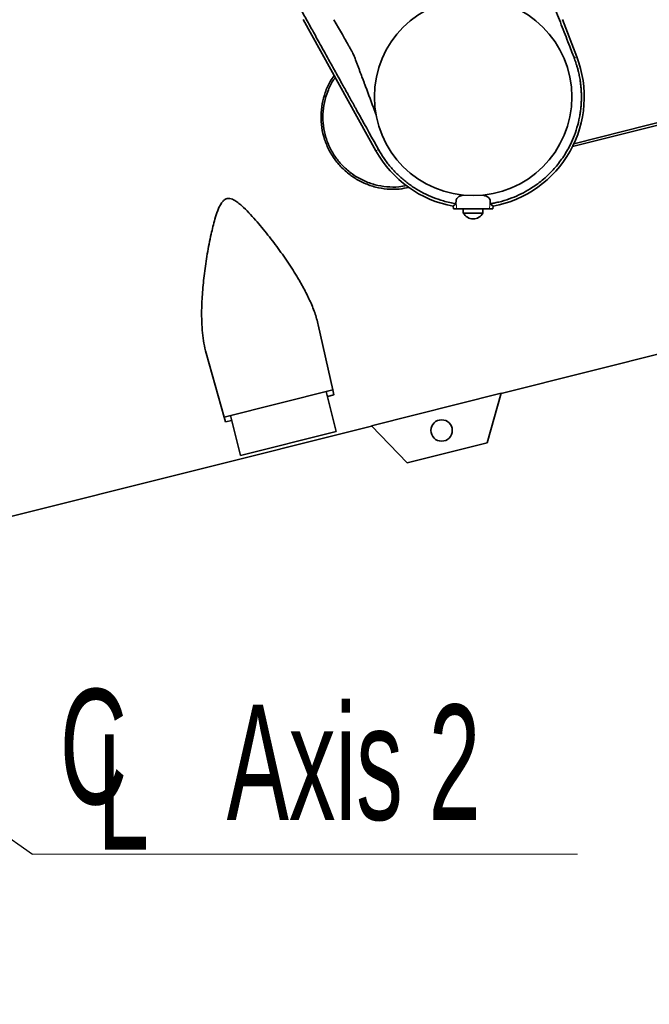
# Model space of a CAD drawing. Header units: millimetres. Extents: x 0 to 11920, y 0 to 8400.
# Tile 59 of 64: x 9180 to 9563, y 6253 to 6852. Entities that reach past the tile are written whole.
import ezdxf

# ---------------------------------------------------------------- set-up
doc = ezdxf.new("R2010")
doc.units = ezdxf.units.MM
doc.header["$LTSCALE"] = 20
doc.styles.add('SLDTEXTSTYLE0', font='TXT', dxfattribs={"width": 0.605})
doc.dimstyles.new('SLDDIMSTYLE0', dxfattribs={"dimtxt": 70, "dimasz": 70, "dimexe": 0, "dimexo": 0.0625, "dimgap": 17.5, "dimtad": 1, "dimdec": 1, "dimrnd": 1e-09, "dimzin": 12, "dimdsep": 46, "dimtxsty": 'SLDTEXTSTYLE0', "dimsah": 1, "dimcen": 0.09, "dimadec": 0, "dimazin": 3, "dimtfac": 1, "dimtofl": 0, "dimtmove": 0, "dimatfit": 3, "dimfxl": 1, "dimfrac": 2, "dimtolj": 1, "dimtzin": 12, "dimarcsym": 0})
doc.dimstyles.new('SLDDIMSTYLE1', dxfattribs={"dimtxt": 0.18, "dimasz": 70, "dimexe": 0, "dimexo": 0.0625, "dimgap": 0, "dimtad": 0, "dimtih": 1, "dimtoh": 1, "dimdec": 0, "dimrnd": 1e-09, "dimzin": 0, "dimdsep": 46, "dimtxsty": 'Standard', "dimsah": 1, "dimcen": 0.09, "dimadec": 0, "dimazin": 0, "dimtfac": 70, "dimtdec": 0, "dimtofl": 0, "dimtmove": 0, "dimatfit": 3, "dimfxl": 1, "dimfrac": 2, "dimtolj": 1, "dimtzin": 0, "dimarcsym": 0})

# ---------------------------------------------------------------- blocks, each defined once
blk = doc.blocks.new('_D_5')
at = {"color": 7, "linetype": 'Continuous', "lineweight": 0}
for p, q in [((9462.32, 7482.36), (10205.2, 7482.36)), ((10175.2, 7482.36), (10175.2, 5111.36)), ((8991.25, 5111.36), (10205.2, 5111.36))]:
    blk.add_line(p, q, dxfattribs=at)
at = {"color": 7, "linetype": 'Continuous', "lineweight": 18}
for points in [[(10175.2, 7482.36), (10165.2, 7412.36), (10185.2, 7412.36)], [(10175.2, 5111.36), (10185.2, 5181.36), (10165.2, 5181.36)]]:
    blk.add_solid(points, dxfattribs=at)
at = {"color": 7, "linetype": 'Continuous', "lineweight": 18, "insert": (10084.96, 6189.92), "char_height": 70, "attachment_point": 1, "rotation": 90, "style": 'SLDTEXTSTYLE0'}
blk.add_mtext('2371', dxfattribs=at)
blk = doc.blocks.new('SW_SYMBOL_MOD_CL')
at = {"color": 0, "linetype": 'Continuous', "lineweight": 0, "char_height": 15515, "attachment_point": 5, "style": 'SLDTEXTSTYLE0'}
for s, insert in [('C', (8000, 12000)), ('L', (12000, 6000))]:
    blk.add_mtext(s, dxfattribs=dict(at, insert=insert))
blk = doc.blocks.new('SW_NOTE_0_2')
at = {"color": 0, "linetype": 'Continuous', "lineweight": 0}
for p, q in [((0, 0), (331.11, 0)), ((331.11, 0), (0, 0)), ((0, 0), (331.11, 0)), ((331.11, 0), (0, 0)), ((0, 0), (331.11, 0)), ((331.11, 0), (0, 0))]:
    blk.add_line(p, q, dxfattribs=at)
at = {"color": 0, "linetype": 'Continuous', "lineweight": 0, "xscale": 0.004511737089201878, "yscale": 0.004511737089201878, "zscale": 0.004511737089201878}
blk.add_blockref('SW_SYMBOL_MOD_CL', (0.92, 10.81), dxfattribs=at)
at = {"color": 0, "linetype": 'Continuous', "lineweight": 0, "insert": (117.98, 90.93), "char_height": 70, "attachment_point": 1, "style": 'SLDTEXTSTYLE0'}
blk.add_mtext('Axis 2', dxfattribs=at)

msp = doc.modelspace()

# ---------------------------------------------------------------- linework, layer by layer
at = {"color": 7, "linetype": 'Continuous', "lineweight": 35}
for p, q in [((9396.42, 6772.12), (9352.23, 6851.85)), ((9370.9, 6851.78), (9373.76, 6846.74)), ((9509.71, 6851.85), (9518.46, 6829.16)), ((9373.76, 6846.74), (9376.01, 6842.79)), ((9515.47, 6832.1), (9514.2, 6835.42)), ((9516.77, 6828.74), (9515.47, 6832.1)), ((9516.85, 6828.54), (9516.77, 6828.74)), ((9516.71, 6776.42), (9647.68, 6809.31)), ((9616.83, 6800.05), (9515.88, 6774.69)), ((9396.78, 6775.04), (9397.94, 6772.96)), ((9443.38, 6738.43), (9445.03, 6739.9)), ((9445.16, 6742), (9445.03, 6739.9)), ((9465.91, 6739.9), (9465.79, 6742)), ((9465.91, 6739.9), (9467.57, 6738.43)), ((9443.46, 6736.85), (9443.38, 6738.43)), ((9445.43, 6736.85), (9443.46, 6736.85)), ((9465.52, 6736.85), (9445.43, 6736.85)), ((9449.47, 6736.85), (9449.47, 6734.25)), ((9449.47, 6734.25), (9461.44, 6734.25)), ((9461.44, 6734.25), (9461.47, 6734.25)), ((9461.47, 6734.25), (9461.47, 6736.85)), ((9467.48, 6736.85), (9465.52, 6736.85)), ((9467.57, 6738.43), (9467.48, 6736.85)), ((9472.49, 6624.57), (9649.72, 6669.09)), ((9361.4, 6666.22), (9370.23, 6626.72)), ((9293.24, 6649.1), (9304.13, 6610.12)), ((9370.23, 6626.72), (9304.13, 6610.12)), ((9372.36, 6601.48), (9366.27, 6625.73)), ((9370.23, 6626.72), (9370.88, 6623.79)), ((9370.88, 6623.79), (9367.01, 6622.82)), ((9472.54, 6624.72), (9393.66, 6604.91)), ((9463.95, 6594.59), (9472.54, 6624.72)), ((9304.93, 6607.23), (9304.13, 6610.12)), ((9308.81, 6608.2), (9304.93, 6607.23)), ((9308.08, 6611.11), (9314.17, 6586.86)), ((9172.2, 6549.14), (9393.76, 6604.79)), ((9393.66, 6604.91), (9415.46, 6582.4)), ((9372.36, 6601.48), (9314.17, 6586.86)), ((9415.46, 6582.4), (9463.95, 6594.59))]:
    msp.add_line(p, q, dxfattribs=at)
at = {"color": 8, "linetype": 'Continuous', "lineweight": 18}
for p, q in [((9518.46, 6829.16), (9516.85, 6828.54)), ((9396.42, 6772.12), (9397.94, 6772.96)), ((9445.43, 6736.85), (9445.16, 6742)), ((9465.52, 6736.85), (9465.79, 6742))]:
    msp.add_line(p, q, dxfattribs=at)
at = {"color": 7, "linetype": 'Continuous', "lineweight": 35}
for centre, radius in [((9455.47, 6804.85), 60), ((9436.3, 6602.07), 6.5)]:
    msp.add_circle(centre, radius, dxfattribs=at)
for centre, radius, start, end in [((9455.47, 6804.85), 67.52, 280.31754, 21.1), ((9455.47, 6804.85), 67.52, 209, 259.68246), ((9455.59, 6737.65), 7, 209.04975, 269.02274), ((9455.35, 6737.65), 7, 270.97726, 330.95025)]:
    msp.add_arc(centre, radius, start, end, dxfattribs=at)
for points, knots in [([(9514.2, 6835.42), (9512.67, 6839.36), (9509.63, 6847.23), (9505.56, 6857.81), (9502.04, 6867.08), (9499.06, 6875.03), (9496.18, 6882.81), (9493.41, 6890.4), (9490.77, 6897.74), (9487.82, 6906.09), (9484.64, 6915.26), (9464.48, 6973.58), (9445.27, 7028.95), (9427.27, 7080.85)], [0, 0, 0, 0, 0.042237, 0.084441, 0.113133, 0.141866, 0.170554, 0.198936, 0.227362, 0.255743, 0.299661, 0.3436, 1, 1, 1, 1]), ([(9222.97, 7074.14), (9226.44, 7068.32), (9233.19, 7057), (9243.03, 7040.5), (9252.29, 7024.98), (9260.97, 7010.42), (9269.07, 6996.82), (9276.33, 6984.65), (9282.79, 6973.81), (9288.49, 6964.25), (9293.22, 6956.32), (9297.06, 6949.89), (9299.36, 6946.03), (9300.8, 6943.61), (9301.44, 6942.53), (9302.08, 6941.47), (9302.7, 6940.42), (9303.32, 6939.39), (9303.92, 6938.38), (9305.75, 6935.32), (9308.8, 6930.2), (9313.04, 6923.09), (9317.37, 6915.82), (9321.63, 6908.69), (9326.35, 6900.73), (9331.55, 6891.83), (9337.35, 6881.78), (9343.27, 6871.39), (9348.7, 6861.75), (9353.55, 6853.04), (9357.98, 6845.04), (9362.94, 6836.1), (9366.66, 6829.38), (9369, 6825.17), (9369.57, 6824.13), (9370.15, 6823.1), (9370.72, 6822.06), (9371.3, 6821.02), (9371.87, 6819.98), (9372.45, 6818.95), (9372.98, 6817.99), (9373.57, 6816.92), (9374.36, 6815.5), (9375.52, 6813.4), (9377.08, 6810.59), (9378.48, 6808.05), (9379.63, 6805.99), (9380.41, 6804.59), (9381.22, 6803.11), (9382.08, 6801.56), (9382.99, 6799.93), (9383.93, 6798.23), (9388.53, 6789.92), (9392.82, 6782.18), (9396.78, 6775.04)], [0, 0, 0, 0, 0.062209, 0.120973, 0.176292, 0.228165, 0.276592, 0.321575, 0.358309, 0.392376, 0.423774, 0.443036, 0.461135, 0.465038, 0.468883, 0.472669, 0.476397, 0.480066, 0.483676, 0.487228, 0.512786, 0.538343, 0.563254, 0.590392, 0.614926, 0.646691, 0.678588, 0.710811, 0.742984, 0.766155, 0.789278, 0.814912, 0.846582, 0.849693, 0.852803, 0.855914, 0.859024, 0.862135, 0.865245, 0.868356, 0.871466, 0.873885, 0.877907, 0.884317, 0.89274, 0.903174, 0.907141, 0.911336, 0.915759, 0.92041, 0.92529, 0.930397, 0.935733, 1, 1, 1, 1]), ([(9376.01, 6842.79), (9376.62, 6841.72), (9377.67, 6839.87), (9379, 6837.53), (9379.82, 6836.09), (9380.21, 6835.41), (9380.48, 6834.94), (9380.79, 6834.38), (9381.21, 6833.62), (9381.58, 6832.94), (9381.9, 6832.34), (9382.17, 6831.83), (9382.52, 6831.12), (9382.97, 6830.14), (9383.53, 6828.81), (9384.14, 6827.19), (9384.82, 6825.33), (9385.58, 6823.3), (9386.34, 6821.27), (9387.2, 6818.97), (9388.09, 6816.59), (9388.95, 6814.29), (9389.62, 6812.53), (9390.29, 6810.72), (9391.04, 6808.71), (9391.94, 6806.3), (9392.84, 6803.89), (9393.74, 6801.49), (9394.64, 6799.08), (9395.52, 6796.73), (9396.1, 6795.17), (9396.38, 6794.43)], [0, 0, 0, 0, 0.070401, 0.121553, 0.153456, 0.164751, 0.16611, 0.184522, 0.201092, 0.215821, 0.228709, 0.239758, 0.248971, 0.273786, 0.301256, 0.33141, 0.372642, 0.413874, 0.455106, 0.496338, 0.5537, 0.600307, 0.636158, 0.661255, 0.710114, 0.758972, 0.80783, 0.856688, 0.905547, 0.954405, 1, 1, 1, 1]), ([(9465.91, 6739.9), (9466.28, 6739.96), (9467.5, 6740.17), (9469.76, 6740.62), (9473.81, 6741.61), (9478.88, 6743.26), (9484.69, 6745.81), (9489.61, 6748.53), (9493.85, 6751.36), (9497.46, 6754.14), (9500.87, 6757.17), (9504.95, 6761.33), (9509.51, 6767), (9513.57, 6773.68), (9516.57, 6780.18), (9518.68, 6786.23), (9519.92, 6791.34), (9520.58, 6795.29), (9520.91, 6797.95), (9521.14, 6800.59), (9521.26, 6803.19), (9521.27, 6805.76), (9521.19, 6808.29), (9521.01, 6810.79), (9520.75, 6813.15), (9520.44, 6815.27), (9520.14, 6816.97), (9519.83, 6818.52), (9519.47, 6820.12), (9519, 6821.99), (9518.47, 6823.83), (9517.91, 6825.61), (9517.39, 6827.12), (9517.01, 6828.11), (9516.85, 6828.54)], [0, 0, 0, 0, 0.009496, 0.03183, 0.05899, 0.116322, 0.168282, 0.221234, 0.260151, 0.299068, 0.337985, 0.376903, 0.448273, 0.523895, 0.576695, 0.631387, 0.68797, 0.711187, 0.734087, 0.756669, 0.778933, 0.800879, 0.822508, 0.84382, 0.865087, 0.883342, 0.898583, 0.909495, 0.923668, 0.940573, 0.958992, 0.972711, 0.988412, 1, 1, 1, 1]), ([(9416.41, 6749.82), (9414.49, 6749.44), (9410.16, 6748.58), (9403.33, 6748.68), (9396.14, 6749.86), (9389.28, 6752.23), (9382.8, 6755.74), (9376.98, 6760.29), (9371.93, 6765.85), (9367.93, 6772.12), (9365.03, 6779.02), (9363.35, 6786.15), (9362.87, 6793.46), (9363.58, 6800.65), (9365.51, 6807.66), (9368, 6813.46), (9370.26, 6816.62), (9371.1, 6817.8)], [0, 0, 0, 0, 0.055426, 0.125139, 0.192842, 0.262431, 0.331586, 0.402692, 0.472713, 0.544835, 0.613528, 0.684291, 0.751664, 0.820963, 0.888917, 0.958748, 1, 1, 1, 1]), ([(9414.98, 6750.98), (9413.43, 6750.68), (9409.47, 6749.92), (9403.01, 6750.07), (9395.81, 6751.31), (9388.99, 6753.75), (9382.63, 6757.33), (9377.03, 6761.89), (9372.24, 6767.36), (9368.49, 6773.48), (9365.82, 6780.19), (9364.32, 6787.18), (9364.02, 6794.38), (9364.91, 6801.48), (9367.06, 6808.34), (9369.38, 6813.43), (9371.31, 6815.97), (9371.78, 6816.59)], [0, 0, 0, 0, 0.0470639, 0.1201069, 0.1910972, 0.2641527, 0.3349929, 0.4079111, 0.4783266, 0.5508026, 0.6208707, 0.6929725, 0.762932, 0.8349152, 0.9049629, 0.9770282, 1, 1, 1, 1]), ([(9397.95, 6772.93), (9399.05, 6771.08), (9401.25, 6767.37), (9405.21, 6762.26), (9409.62, 6757.53), (9414.49, 6753.26), (9419.74, 6749.49), (9425.35, 6746.26), (9431.23, 6743.56), (9435.34, 6742.25), (9437.39, 6741.6)], [0, 0, 0, 0, 0.125, 0.25, 0.375, 0.5, 0.625, 0.75, 0.875, 1, 1, 1, 1]), ([(9293.24, 6649.1), (9292.76, 6651.08), (9291.78, 6655.05), (9290.96, 6661.46), (9290.53, 6668.16), (9290.47, 6676.36), (9290.96, 6686.14), (9292.15, 6697.6), (9293.89, 6709.4), (9296, 6720.47), (9298.14, 6729.29), (9299.91, 6734.86), (9301.31, 6738.16), (9302.46, 6740.24), (9303.8, 6741.9), (9305.25, 6742.89), (9306.91, 6743.2), (9308.99, 6742.83), (9311.31, 6741.55), (9313.74, 6739.7), (9316.76, 6736.99), (9321.65, 6731.94), (9328.11, 6724.36), (9335.37, 6715.06), (9342.18, 6705.56), (9347.91, 6696.71), (9352.59, 6688.6), (9356.28, 6681.2), (9359.41, 6673.72), (9360.74, 6668.73), (9361.4, 6666.22)], [0, 0, 0, 0, 0.036563, 0.073397, 0.110923, 0.148632, 0.206427, 0.264663, 0.324112, 0.383927, 0.429086, 0.455113, 0.467593, 0.480213, 0.488954, 0.497793, 0.50432, 0.512446, 0.527223, 0.541545, 0.556005, 0.585315, 0.642543, 0.700153, 0.758871, 0.817976, 0.862681, 0.907641, 0.953589, 1, 1, 1, 1]), ([(9437.39, 6741.6), (9438.7, 6741.25), (9441.22, 6740.57), (9443.8, 6740.12), (9445.03, 6739.9)], [0, 0, 0, 0, 0.519399, 1, 1, 1, 1]), ([(9449.65, 6745.14), (9449.04, 6744.99), (9447.55, 6744.63), (9445.91, 6743.71), (9445.24, 6742.73), (9445.18, 6742.12), (9445.16, 6742)], [0, 0, 0, 0, 0.23104, 0.566413, 0.916441, 1, 1, 1, 1]), ([(9465.79, 6742), (9465.64, 6742.52), (9465.42, 6743.3), (9464.28, 6744.13), (9463.07, 6744.7), (9461.92, 6744.98), (9461.29, 6745.13)], [0, 0, 0, 0, 0.3788019, 0.5663796, 0.760224, 1, 1, 1, 1])]:
    msp.add_open_spline(points, degree=3, knots=knots, dxfattribs=at)

# ---------------------------------------------------------------- block references
at = {"color": 7, "linetype": 'Continuous', "lineweight": 0}
msp.add_blockref('SW_NOTE_0_2', (9187.78, 6344.44), dxfattribs=at)

# ---------------------------------------------------------------- dimensions: what is measured, and where the dimension line sits
at = {"color": 7, "linetype": 'Continuous', "lineweight": 18}
dim = msp.add_linear_dim(base=(10175.2, 5111.36), p1=(9458.32, 7482.36), p2=(8987.25, 5111.36), angle=90, dimstyle='SLDDIMSTYLE0', dxfattribs=at)
dim.commit()
dim.dimension.update_dxf_attribs({"geometry": '_D_5', "text_midpoint": (10175.2, 6296.86), "dimtype": 160})

# ---------------------------------------------------------------- leaders
at = {"color": 7, "linetype": 'Continuous', "lineweight": 0}
msp.add_leader([(8752.97, 6652.36), (9187.78, 6344.44)], dimstyle='SLDDIMSTYLE1', dxfattribs=at)

doc.saveas('drawing.dxf')
